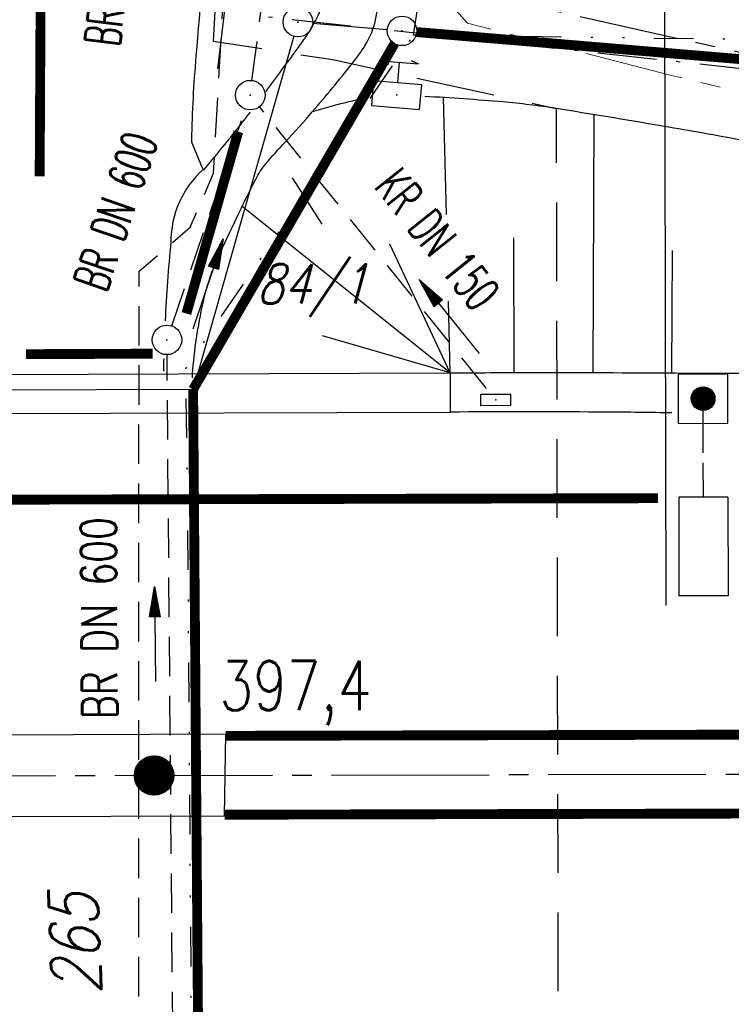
# Model space of a CAD drawing. Extents: x 0 to 1135, y 0 to 594.
# Tile 68 of 153: x 628 to 664, y 321 to 371. Entities that reach past the tile are written whole.
import ezdxf
from ezdxf.enums import TextEntityAlignment as Align

# ---------------------------------------------------------------- set-up
doc = ezdxf.new("R2010")
doc.units = 0
doc.header["$LTSCALE"] = 2
doc.header["$MEASUREMENT"] = 0
for name, pattern in [('ACHSE', [5.5, 4, -0.5, 0.5, -0.5]), ('AUSGEZOGEN', [0]), ('BAB-FM2', [2.6, 1.5, -0.5, 0.1, -0.5]), ('EinAusfädelung', [3.5, 2.5, -1]), ('GEMARKBAB', [3.7, 2, -0.5, 0.1, -0.5, 0.1, -0.5]), ('GESTRICH-X2', [1.5, 1, -0.5]), ('GESTRICHELT', [0.75, 0.5, -0.25]), ('GESTRICHELTX4', [3, 2, -1]), ('GETRENNTX3', [3.25, 1, -0.75, 0, -0.75, 0, -0.75]), ('PHANTOMX2', [5, 2.5, -0.5, 0.5, -0.5, 0.5, -0.5])]:
    doc.linetypes.add(name, pattern=pattern)
doc.layers.get('0').update_dxf_attribs({"color": 8, "linetype": 'AUSGEZOGEN'})
for name, color, linetype in [('ACHSETOP', 250, 'ACHSE'), ('BAB_FM', 8, 'BAB-FM2'), ('BAUWOTOP', 250, 'AUSGEZOGEN'), ('BAUWUTOP', 250, 'GESTRICHELT'), ('BOESCHG', 8, 'AUSGEZOGEN'), ('DURCHL', 200, 'GESTRICH-X2'), ('EINAUSF', 8, 'EinAusfädelung'), ('FBRTOP', 8, 'AUSGEZOGEN'), ('FLSTNR', 8, 'AUSGEZOGEN'), ('GASLTG', 8, 'GESTRICHELTX4'), ('GEMARKGRZ', 8, 'GEMARKBAB'), ('GRENZL', 8, 'AUSGEZOGEN'), ('GRENZL-BAB', 7, 'AUSGEZOGEN'), ('GRENZP', 8, 'AUSGEZOGEN'), ('GRENZP-BAB', 7, 'AUSGEZOGEN'), ('HEKT_B', 250, 'CONTINUOUS'), ('KANAL', 200, 'GESTRICH-X2'), ('Lichtwellenleiter COLT', 8, 'PHANTOMX2'), ('Lichtwellenleiter GLH', 8, 'PHANTOMX2'), ('NZ', 8, 'AUSGEZOGEN'), ('PFEIL', 200, 'CONTINUOUS'), ('SB', 8, 'CONTINUOUS'), ('SCHSYMBOL', 200, 'AUSGEZOGEN'), ('SIGNATUR', 8, 'AUSGEZOGEN'), ('STRASSE', 8, 'AUSGEZOGEN'), ('STROMLTG', 8, 'AUSGEZOGEN'), ('Telekom', 8, 'GETRENNTX3'), ('TEXTO', 200, 'CONTINUOUS')]:
    doc.layers.add(name, color=color, linetype=linetype)
doc.styles.add('ROMANS', font='romans.shx', dxfattribs={"width": 0.8})

# ---------------------------------------------------------------- blocks, each defined once
blk = doc.blocks.new('SK')
for p, q in [((-1.353, 2.373), (1.384, 2.379)), ((-1.347, 2.379), (-0.78, 2.178)), ((-0.006, 0.873), (0, 2.373)), ((0.816, 2.58), (1.384, 2.379))]:
    blk.add_line(p, q)
blk.add_lwpolyline([(-1.761, -0.906), (1.738, -0.908), (1.74, 0.888), (-1.76, 0.89)], close=True)
blk.add_point((0, 0))
blk = doc.blocks.new('*X17')
at = {"color": 0}
for p, q in [((212.234, 257.394), (213.242, 258.402)), ((212.236, 257.466), (213.169, 258.4)), ((212.237, 257.326), (213.31, 258.399)), ((212.244, 257.262), (213.373, 258.392)), ((212.244, 257.545), (213.09, 258.391)), ((212.254, 257.202), (213.434, 258.381)), ((212.261, 257.633), (213.003, 258.375)), ((212.268, 257.145), (213.491, 258.368)), ((212.284, 257.09), (213.545, 258.351)), ((212.29, 257.732), (212.903, 258.346)), ((212.303, 257.038), (213.597, 258.333)), ((212.324, 256.988), (213.647, 258.312)), ((212.343, 257.856), (212.779, 258.293)), ((212.347, 256.941), (213.694, 258.288)), ((212.372, 256.895), (213.74, 258.263)), ((212.399, 256.852), (213.783, 258.236)), ((212.428, 256.81), (213.825, 258.207)), ((212.459, 256.77), (213.865, 258.176)), ((212.492, 256.732), (213.903, 258.143)), ((212.526, 256.696), (213.939, 258.109)), ((212.563, 256.662), (213.974, 258.073)), ((212.601, 256.629), (214.006, 258.035)), ((212.64, 256.598), (214.037, 257.995)), ((212.682, 256.569), (214.066, 257.953)), ((212.726, 256.542), (214.093, 257.91)), ((212.771, 256.517), (214.119, 257.864)), ((212.819, 256.493), (214.142, 257.817)), ((212.868, 256.472), (214.163, 257.767)), ((212.92, 256.454), (214.182, 257.715)), ((212.975, 256.437), (214.198, 257.661)), ((213.032, 256.424), (214.211, 257.603)), ((213.092, 256.414), (214.222, 257.543)), ((213.156, 256.407), (214.229, 257.479)), ((213.224, 256.404), (214.232, 257.412)), ((213.296, 256.406), (214.23, 257.339)), ((213.375, 256.414), (214.222, 257.26)), ((213.463, 256.43), (214.205, 257.173)), ((213.563, 256.46), (214.176, 257.073)), ((213.686, 256.512), (214.123, 256.949))]:
    blk.add_line(p, q, dxfattribs=at)
blk = doc.blocks.new('SRMAST2')
at = {"color": 0}
blk.add_circle((0, 0), 0.999, dxfattribs=at)
blk.add_point((0, 0), dxfattribs=at)
blk.add_blockref('*X17', (-213.233, -257.403))
blk = doc.blocks.new('GST')
at = {"color": 0}
blk.add_circle((0, 0), 0.75, dxfattribs=at)
blk.add_point((0, 0), dxfattribs=at)
blk = doc.blocks.new('30')
at = {"color": 0}
for p, q in [((-0.75, -0.29), (-0.75, 0.293)), ((-0.75, 0.293), (0.753, 0.293)), ((0.753, 0.293), (0.753, -0.29)), ((0.753, -0.29), (-0.75, -0.29))]:
    blk.add_line(p, q, dxfattribs=at)
blk.add_point((0, 0), dxfattribs=at)
blk = doc.blocks.new('10')
blk.add_blockref('GST', (0, 0))
blk = doc.blocks.new('PFEIL2')
at = {"color": 0}
for p, q in [((0.88, 0.002), (-2.401, -0.012)), ((0.881, -0.271), (0.879, 0.276)), ((0.879, 0.276), (2.429, 0.009)), ((0.911, 0.27), (0.879, 0.265)), ((0.965, 0.261), (0.879, 0.246)), ((1.019, 0.252), (0.879, 0.228)), ((1.073, 0.242), (0.879, 0.209)), ((1.127, 0.233), (0.879, 0.191)), ((1.181, 0.224), (0.879, 0.172)), ((1.235, 0.214), (0.879, 0.154)), ((1.289, 0.205), (0.879, 0.135)), ((1.343, 0.196), (0.879, 0.117)), ((1.397, 0.187), (0.879, 0.098)), ((1.451, 0.177), (0.879, 0.08)), ((1.505, 0.168), (0.879, 0.061)), ((1.559, 0.159), (0.88, 0.043)), ((1.613, 0.149), (0.88, 0.024)), ((1.668, 0.14), (0.88, 0.006)), ((1.722, 0.131), (0.88, -0.013)), ((1.776, 0.121), (0.88, -0.031)), ((1.83, 0.112), (0.88, -0.05)), ((1.884, 0.103), (0.88, -0.068)), ((1.938, 0.094), (0.88, -0.087)), ((1.992, 0.084), (0.88, -0.105)), ((2.046, 0.075), (0.88, -0.124)), ((2.1, 0.066), (0.88, -0.142)), ((2.154, 0.056), (0.88, -0.161)), ((2.208, 0.047), (0.88, -0.179)), ((2.262, 0.038), (0.881, -0.198)), ((2.316, 0.029), (0.881, -0.216)), ((2.37, 0.019), (0.881, -0.235)), ((2.424, 0.01), (0.881, -0.253)), ((2.429, 0.009), (0.881, -0.271))]:
    blk.add_line(p, q, dxfattribs=at)

msp = doc.modelspace()

# ---------------------------------------------------------------- linework, layer by layer
at = {"layer": 'ACHSETOP'}
msp.add_lwpolyline([(25, 330.956), (159.858, 331.26), (434.858, 331.882), (684.857, 332.446), (859.856, 332.841), (950, 333.044)], dxfattribs=at)
msp.add_lwpolyline([(25, 330.956), (159.858, 331.26), (434.858, 331.882), (684.857, 332.446), (859.856, 332.841), (950, 333.044)], dxfattribs=at)
at = {"layer": 'BAB_FM', "flags": 128}
msp.add_lwpolyline([(268.568, 373.689), (318.248, 377.79), (333.618, 386.056), (364.449, 414.987), (395.485, 440.913), (416.977, 453.679), (444.507, 460.082), (480.669, 463.655), (527.594, 464.983), (551.45, 463.51), (597.668, 459.069), (604.655, 462.09), (641.91, 461.599), (643.092, 445.425), (642.402, 438.442), (641.673, 407.253), (640.526, 370.812), (688.604, 365.583), (738.597, 361.933), (788.6, 361.145), (865.703, 361.644)], dxfattribs=at)
msp.add_lwpolyline([(268.568, 373.689), (318.248, 377.79), (333.618, 386.056), (364.449, 414.987), (395.485, 440.913), (416.977, 453.679), (444.507, 460.082), (480.669, 463.655), (527.594, 464.983), (551.45, 463.51), (597.668, 459.069), (604.655, 462.09), (641.91, 461.599), (643.092, 445.425), (642.402, 438.442), (641.673, 407.253), (640.526, 370.812), (688.604, 365.583), (738.597, 361.933), (788.6, 361.145), (865.703, 361.644)], dxfattribs=at)
at = {"layer": 'BAUWOTOP'}
for p, q in [((611.645, 352.619), (649.879, 352.743)), ((611.645, 352.619), (649.879, 352.743)), ((649.879, 352.743), (649.885, 350.76)), ((649.879, 352.743), (649.885, 350.76)), ((611.651, 350.636), (649.885, 350.76)), ((611.651, 350.636), (649.885, 350.76)), ((638.493, 334.43), (625.661, 334.376)), ((638.493, 334.43), (625.661, 334.376)), ((638.43, 330.282), (638.493, 334.43)), ((638.43, 330.282), (638.493, 334.43)), ((625.605, 330.255), (638.43, 330.282)), ((625.605, 330.255), (638.43, 330.282))]:
    msp.add_line(p, q, dxfattribs=at)
at = {"layer": 'BAUWUTOP'}
msp.add_line((637.142, 311.994), (636.801, 352.7), dxfattribs=at)
msp.add_line((637.142, 311.994), (636.801, 352.7), dxfattribs=at)
at = {"layer": 'BOESCHG'}
for p, q in [((649.688, 360.78), (649.548, 366.705)), ((657.129, 352.761), (657.19, 365.837)), ((657.129, 352.761), (657.19, 365.837)), ((649.879, 352.743), (639.317, 361.179)), ((649.879, 352.743), (639.317, 361.179)), ((653.13, 352.76), (653.107, 359.597)), ((653.13, 352.76), (653.107, 359.597)), ((649.879, 352.743), (646.816, 359.266)), ((649.879, 352.743), (646.816, 359.266)), ((661.129, 352.741), (661.162, 358.953)), ((661.129, 352.741), (661.162, 358.953)), ((649.879, 352.743), (649.792, 356.38)), ((649.879, 352.743), (643.394, 354.624)), ((649.879, 352.743), (643.394, 354.624))]:
    msp.add_line(p, q, dxfattribs=at)
for points in [[(572.212, 351.814, 0.000002), (566.958, 351.798, 0.000356), (566.746, 351.798, 0.000312), (551.073, 351.72, -0.000252), (531.623, 351.621, -0.000033), (528.26, 351.605, -0.000054), (526.188, 351.596, -0.000954), (524.59, 351.593, -0.000172), (515.717, 351.592, -0.001167)], [(572.212, 351.814, 0.000002), (566.958, 351.798, 0.000356), (566.746, 351.798, 0.000312), (551.073, 351.72, -0.000252), (531.623, 351.621, -0.000033), (528.26, 351.605, -0.000054), (526.188, 351.596, -0.000954), (524.59, 351.593, -0.000172), (515.717, 351.592, -0.001167)], [(645.746, 366.709, 0.023168), (642.884, 365.985)], [(645.746, 366.709, 0.023168), (642.884, 365.985)], [(732.028, 355.581, 0.001784), (724.088, 356.433, 0.00349), (718.928, 356.932, 0.000369), (710.917, 357.643, -0.000948), (707.804, 357.923, -0.008702), (691.303, 359.73, -0.012488), (679.868, 361.475, -0.010763), (672.588, 362.935, 0.009621), (664.448, 364.587, 0.003106), (660.485, 365.287, 0.002359), (655.256, 366.151, 0.018618), (652.558, 366.481, 0.006904), (648.59, 366.763, 0.060885)], [(732.028, 355.581, 0.001784), (724.088, 356.433, 0.00349), (718.928, 356.932, 0.000369), (710.917, 357.643, -0.000948), (707.804, 357.923, -0.008702), (691.303, 359.73, -0.012488), (679.868, 361.475, -0.010763), (672.588, 362.935, 0.009621), (664.448, 364.587, 0.003106), (660.485, 365.287, 0.002359), (655.256, 366.151, 0.018618), (652.558, 366.481, 0.006904), (648.59, 366.763, 0.060885)], [(649.879, 352.743, -0.001683), (654.633, 352.765, -0.001781), (657.261, 352.762, -0.000141), (664.446, 352.724, -0.005782), (664.622, 352.721, -0.019814), (667.392, 352.532, 0.007522), (674.67, 351.854, 0.001413), (685.944, 351.007, 0.00944), (687.634, 350.916, 0.001224), (689.581, 350.854, 0.001125), (691.7, 350.796, 0.000319), (696.45, 350.681, 0.001153), (697.764, 350.652, 0.000873), (699.138, 350.629, 0.000884), (700.496, 350.61, 0.001544), (703.006, 350.587, 0.001148), (706.382, 350.575, 0.000495), (711.916, 350.573, 0.000617), (716.353, 350.581, 0.000002), (719.353, 350.591, -0.000007), (722.353, 350.6), (726.43, 350.613, -0.000006), (733.052, 350.633, -0.000016)], [(649.879, 352.743, -0.001683), (654.633, 352.765, -0.001781), (657.261, 352.762, -0.000141), (664.446, 352.724, -0.005782), (664.622, 352.721, -0.019814), (667.392, 352.532, 0.007522), (674.67, 351.854, 0.001413), (685.944, 351.007, 0.00944), (687.634, 350.916, 0.001224), (689.581, 350.854, 0.001125), (691.7, 350.796, 0.000319), (696.45, 350.681, 0.001153), (697.764, 350.652, 0.000873), (699.138, 350.629, 0.000884), (700.496, 350.61, 0.001544), (703.006, 350.587, 0.001148), (706.382, 350.575, 0.000495), (711.916, 350.573, 0.000617), (716.353, 350.581, 0.000002), (719.353, 350.591, -0.000007), (722.353, 350.6), (726.43, 350.613, -0.000006), (733.052, 350.633, -0.000016)]]:
    msp.add_lwpolyline(points, format="xyb", dxfattribs=at)
at = {"layer": 'DURCHL'}
msp.add_line((639.823, 367.563), (640.442, 372.368), dxfattribs=at)
msp.add_line((639.823, 367.563), (640.442, 372.368), dxfattribs=at)
at = {"layer": 'EINAUSF', "const_width": 0.5, "flags": 128}
msp.add_lwpolyline([(568.046, 346.182), (660.426, 346.391)], dxfattribs=at)
msp.add_lwpolyline([(568.046, 346.182), (660.426, 346.391)], dxfattribs=at)
at = {"layer": 'FBRTOP', "flags": 128}
msp.add_lwpolyline([(638.626, 511.879, -0.000337), (638.769, 497.491, -0.000681), (638.825, 490.369, -0.000002), (638.967, 468.469, -0.000234), (638.968, 468.314, -0.00036), (638.988, 464.354, -0.000081), (639.057, 446.819, -0.000994), (639.081, 433.649, -0.001015), (639.053, 420.758, -0.004978), (638.91, 410.678, -0.003726), (638.485, 397.213, -0.002107), (638.359, 394.311, -0.00034), (637.492, 376.319, -0.009597), (636.981, 368.82, 0.016893), (636.753, 364.556, 0.098892), (636.786, 364.373, 0.012823), (637.34, 363.063)], format="xyb", dxfattribs=at)
msp.add_lwpolyline([(638.626, 511.879, -0.000337), (638.769, 497.491, -0.000681), (638.825, 490.369, -0.000002), (638.967, 468.469, -0.000234), (638.968, 468.314, -0.00036), (638.988, 464.354, -0.000081), (639.057, 446.819, -0.000994), (639.081, 433.649, -0.001015), (639.053, 420.758, -0.004978), (638.91, 410.678, -0.003726), (638.485, 397.213, -0.002107), (638.359, 394.311, -0.00034), (637.492, 376.319, -0.009597), (636.981, 368.82, 0.016893), (636.753, 364.556, 0.098892), (636.786, 364.373, 0.012823), (637.34, 363.063)], format="xyb", dxfattribs=at)
at = {"layer": 'FBRTOP'}
msp.add_lwpolyline([(661.13, 350.713, 0.000002), (660.735, 350.721, 0.003938), (657.369, 350.759, 0.001771), (649.885, 350.76)], format="xyb", dxfattribs=at)
msp.add_lwpolyline([(661.13, 350.713, 0.000002), (660.735, 350.721, 0.003938), (657.369, 350.759, 0.001771), (649.885, 350.76)], format="xyb", dxfattribs=at)
at = {"layer": 'FBRTOP', "const_width": 0.5}
for points in [[(638.491, 334.341), (684.853, 334.446), (859.852, 334.841), (950, 335.044)], [(638.491, 334.341), (684.853, 334.446), (859.852, 334.841), (950, 335.044)], [(638.43, 330.341), (684.862, 330.446), (859.861, 330.841), (950, 331.044)], [(638.43, 330.341), (684.862, 330.446), (859.861, 330.841), (950, 331.044)]]:
    msp.add_lwpolyline(points, dxfattribs=at)
at = {"layer": 'FBRTOP'}
msp.add_arc((640.668, 359.379), 4.964, 132.0982, 180.1449, dxfattribs=at)
msp.add_arc((640.668, 359.379), 4.964, 132.0982, 180.1449, dxfattribs=at)
at = {"layer": 'FLSTNR'}
msp.add_line((643.387, 360.282), (641.884, 362.642), dxfattribs=at)
msp.add_line((643.387, 360.282), (641.884, 362.642), dxfattribs=at)
at = {"layer": 'GASLTG', "flags": 128}
msp.add_lwpolyline([(663.633, 533.018), (670.363, 510.009), (673.851, 492.224), (672.519, 491.01), (644.951, 472.086), (640.122, 465.64), (640.094, 440.952), (639.283, 399.317), (637.859, 369.573), (643.924, 368.629), (655.256, 366.151), (655.381, 303.246), (657.529, 226.984), (665.731, 181.358), (678.119, 139.124)], dxfattribs=at)
msp.add_lwpolyline([(663.633, 533.018), (670.363, 510.009), (673.851, 492.224), (672.519, 491.01), (644.951, 472.086), (640.122, 465.64), (640.094, 440.952), (639.283, 399.317), (637.859, 369.573), (643.924, 368.629), (655.256, 366.151), (655.381, 303.246), (657.529, 226.984), (665.731, 181.358), (678.119, 139.124)], dxfattribs=at)
at = {"layer": 'GEMARKGRZ', "const_width": 0.5, "flags": 128}
for points in [[(629.05, 362.713), (629.142, 380.536)], [(629.05, 362.713), (629.142, 380.536)], [(639.126, 364.973), (636.494, 355.754)], [(639.126, 364.973), (636.494, 355.754)], [(634.781, 353.719), (628.351, 353.694)], [(634.781, 353.719), (628.351, 353.694)]]:
    msp.add_lwpolyline(points, dxfattribs=at)
at = {"layer": 'GRENZL'}
for p, q in [((642.901, 370.471), (646.686, 370.152)), ((642.901, 370.471), (646.686, 370.152)), ((641.948, 369.813), (636.835, 351.906)), ((641.948, 369.813), (636.835, 351.906)), ((636.835, 351.906), (626.993, 351.868)), ((636.835, 351.906), (626.993, 351.868))]:
    msp.add_line(p, q, dxfattribs=at)
at = {"layer": 'GRENZL-BAB', "const_width": 0.5, "flags": 128}
for points in [[(648.181, 370.026), (729.934, 363.194)], [(648.181, 370.026), (729.934, 363.194)], [(636.835, 351.906), (647.056, 369.441)], [(636.835, 351.906), (647.056, 369.441)], [(637.139, 312.736), (636.835, 351.906)], [(637.139, 312.736), (636.835, 351.906)]]:
    msp.add_lwpolyline(points, dxfattribs=at)
at = {"layer": 'KANAL'}
for p, q in [((639.823, 367.563), (640.442, 372.368)), ((635.757, 355.136), (639.493, 366.126)), ((651.718, 351.957), (640.205, 366.246)), ((635.878, 310.363), (635.515, 353.655))]:
    msp.add_line(p, q, dxfattribs=at)
at = {"layer": 'Lichtwellenleiter COLT', "lineweight": 0, "flags": 128}
msp.add_lwpolyline([(770.806, 357.571), (740.024, 357.556), (713.432, 359.843), (697.767, 360.983), (680.94, 362.977), (661.047, 367.845), (650.764, 370.471), (646.048, 375.751), (645.417, 381.625), (645.848, 409.309), (647.071, 433.531), (648.29, 441.058), (648.802, 447.019), (648.465, 450.769), (646.17, 452.816), (642.435, 453.543), (591.673, 456.754)], dxfattribs=at)
msp.add_lwpolyline([(770.806, 357.571), (740.024, 357.556), (713.432, 359.843), (697.767, 360.983), (680.94, 362.977), (661.047, 367.845), (650.764, 370.471), (646.048, 375.751), (645.417, 381.625), (645.848, 409.309), (647.071, 433.531), (648.29, 441.058), (648.802, 447.019), (648.465, 450.769), (646.17, 452.816), (642.435, 453.543), (591.673, 456.754)], dxfattribs=at)
at = {"layer": 'Lichtwellenleiter GLH', "flags": 128}
msp.add_lwpolyline([(646.103, 451.46), (647.438, 450.471), (645.318, 401.176), (644.952, 375.367), (645.993, 373.156), (702.781, 360.479), (735.237, 357.444), (735.509, 357.467), (757.97, 357.333), (786.599, 357.587), (808.415, 357.711), (823.417, 359.371), (836.068, 359.637), (869.76, 359.713), (899.104, 361.372), (932.557, 362.443), (950, 364.44)], dxfattribs=at)
msp.add_lwpolyline([(646.103, 451.46), (647.438, 450.471), (645.318, 401.176), (644.952, 375.367), (645.993, 373.156), (702.781, 360.479), (735.237, 357.444), (735.509, 357.467), (757.97, 357.333), (786.599, 357.587), (808.415, 357.711), (823.417, 359.371), (836.068, 359.637), (869.76, 359.713), (899.104, 361.372), (932.557, 362.443), (950, 364.44)], dxfattribs=at)
at = {"layer": 'NZ'}
msp.add_line((660.838, 340.955), (660.738, 385.373), dxfattribs=at)
msp.add_line((660.838, 340.955), (660.738, 385.373), dxfattribs=at)
at = {"layer": 'SB'}
for p, q in [((661.46, 352.685), (663.96, 352.69)), ((661.46, 352.685), (663.96, 352.69)), ((661.466, 350.185), (661.46, 352.685)), ((661.466, 350.185), (661.46, 352.685)), ((663.966, 350.19), (663.96, 352.69)), ((663.966, 350.19), (663.96, 352.69)), ((662.113, 351.417), (662.731, 352.037)), ((662.113, 351.417), (662.731, 352.037)), ((662.115, 351.49), (662.658, 352.035)), ((662.115, 351.49), (662.658, 352.035)), ((662.119, 351.352), (662.796, 352.032)), ((662.119, 351.352), (662.796, 352.032)), ((662.129, 351.575), (662.573, 352.021)), ((662.129, 351.575), (662.573, 352.021)), ((662.131, 351.293), (662.855, 352.021)), ((662.131, 351.293), (662.855, 352.021)), ((662.147, 351.239), (662.91, 352.005)), ((662.147, 351.239), (662.91, 352.005)), ((662.165, 351.682), (662.467, 351.985)), ((662.165, 351.682), (662.467, 351.985)), ((662.167, 351.188), (662.96, 351.984)), ((662.167, 351.188), (662.96, 351.984)), ((662.191, 351.141), (663.007, 351.961)), ((662.191, 351.141), (663.007, 351.961)), ((662.219, 351.098), (663.051, 351.934)), ((662.219, 351.098), (663.051, 351.934)), ((662.249, 351.057), (663.091, 351.903)), ((662.249, 351.057), (663.091, 351.903)), ((662.282, 351.02), (663.129, 351.87)), ((662.282, 351.02), (663.129, 351.87)), ((662.319, 350.986), (663.163, 351.834)), ((662.319, 350.986), (663.163, 351.834)), ((662.358, 350.954), (663.195, 351.795)), ((662.358, 350.954), (663.195, 351.795)), ((662.4, 350.926), (663.224, 351.753)), ((662.4, 350.926), (663.224, 351.753)), ((662.446, 350.901), (663.249, 351.708)), ((662.446, 350.901), (663.249, 351.708)), ((662.495, 350.879), (663.271, 351.659)), ((662.495, 350.879), (663.271, 351.659)), ((662.547, 350.861), (663.289, 351.606)), ((662.547, 350.861), (663.289, 351.606)), ((662.604, 350.848), (663.303, 351.549)), ((662.604, 350.848), (663.303, 351.549)), ((662.667, 350.839), (663.311, 351.486)), ((662.667, 350.839), (663.311, 351.486)), ((662.736, 350.838), (663.313, 351.417)), ((662.736, 350.838), (663.313, 351.417)), ((662.815, 350.846), (663.305, 351.338)), ((662.815, 350.846), (663.305, 351.338)), ((662.91, 350.871), (663.281, 351.243)), ((662.91, 350.871), (663.281, 351.243)), ((663.051, 350.942), (663.21, 351.102)), ((663.051, 350.942), (663.21, 351.102)), ((662.719, 348.688), (662.714, 350.838)), ((662.719, 348.688), (662.714, 350.838)), ((661.466, 350.185), (663.966, 350.19)), ((661.466, 350.185), (663.966, 350.19)), ((662.724, 346.438), (662.72, 348.188)), ((662.724, 346.438), (662.72, 348.188)), ((663.974, 346.44), (661.474, 346.435)), ((663.974, 346.44), (661.474, 346.435)), ((661.474, 346.435), (661.486, 341.435)), ((661.474, 346.435), (661.486, 341.435)), ((663.974, 346.44), (663.986, 341.44)), ((663.974, 346.44), (663.986, 341.44)), ((663.986, 341.44), (661.486, 341.435)), ((663.986, 341.44), (661.486, 341.435))]:
    msp.add_line(p, q, dxfattribs=at)
msp.add_circle((662.713, 351.438), 0.6, dxfattribs=at)
msp.add_circle((662.713, 351.438), 0.6, dxfattribs=at)
at = {"layer": 'STRASSE'}
for points in [[(636.801, 352.682, -0.03405), (637.342, 356.318, -0.05244), (638.095, 358.586, -0.011662), (640.012, 362.569, -0.056097), (640.52, 363.338, -0.014146), (641.516, 364.463, 0.010377), (642.884, 365.985, 0.009598), (644.911, 368.432, 0.027564), (645.552, 369.335, 0.09217), (646.109, 370.733, 0.032514), (646.657, 374.931, 0.001903), (647.042, 381.228, 0.003557), (647.211, 384.599, 0.00042), (647.69, 395.934, 0.00025), (648.47, 415.016, 0.001817), (648.645, 419.772, -0.001359), (648.873, 426.132, -0.045027)], [(636.801, 352.682, -0.03405), (637.342, 356.318, -0.05244), (638.095, 358.586, -0.011662), (640.012, 362.569, -0.056097), (640.52, 363.338, -0.014146), (641.516, 364.463, 0.010377), (642.884, 365.985, 0.009598), (644.911, 368.432, 0.027564), (645.552, 369.335, 0.09217), (646.109, 370.733, 0.032514), (646.657, 374.931, 0.001903), (647.042, 381.228, 0.003557), (647.211, 384.599, 0.00042), (647.69, 395.934, 0.00025), (648.47, 415.016, 0.001817), (648.645, 419.772, -0.001359), (648.873, 426.132, -0.045027)], [(640.534, 367.017, 0.001952), (642.117, 369.165, 0.009056), (642.569, 369.806, 0.077063), (643.614, 372.019, 0.054317), (644.23, 375.426, 0.003659), (644.511, 379.872, 0.00336), (644.749, 384.719, 0.000247), (645.359, 399.277, 0.000227), (646.007, 415.112, 0.001834), (646.183, 419.877, -0.00133), (646.418, 426.446, -0.04505)], [(640.534, 367.017, 0.001952), (642.117, 369.165, 0.009056), (642.569, 369.806, 0.077063), (643.614, 372.019, 0.054317), (644.23, 375.426, 0.003659), (644.511, 379.872, 0.00336), (644.749, 384.719, 0.000247), (645.359, 399.277, 0.000227), (646.007, 415.112, 0.001834), (646.183, 419.877, -0.00133), (646.418, 426.446, -0.04505)], [(637.378, 363.031, 0.0056), (639.104, 365.149, 0.00439), (639.745, 365.968, 0.00228)], [(637.378, 363.031, 0.0056), (639.104, 365.149, 0.00439), (639.745, 365.968, 0.00228)]]:
    msp.add_lwpolyline(points, format="xyb", dxfattribs=at)
for start, end in [(174.54677, 177.15495), (174.54677, 177.15495), (178.40632, 178.83224), (178.40632, 178.83224)]:
    msp.add_arc((722.905, 351.042), 87.597, start, end, dxfattribs=at)
at = {"layer": 'STROMLTG', "linetype": 'GESTRICH-X2', "flags": 128}
msp.add_lwpolyline([(681.814, 79.229), (675.859, 93.267), (665.734, 118.439), (660.467, 131.365), (672.993, 135.452), (664.307, 158.576), (657.151, 179.76), (655.183, 186.986), (651.163, 201.339), (645.176, 234.99), (641.656, 262.23), (639.116, 284.065), (636.951, 302.786), (634.064, 305.622), (634.094, 357.906), (636.686, 360.127), (637.871, 362.865), (639.647, 394.368), (640.091, 425.418), (640.087, 437.963), (640.827, 440.628), (640.457, 465.646), (645.048, 471.567), (664.007, 483.78), (675.929, 488.369), (675.81, 492.928), (674.551, 496.851), (663.443, 532.972), (663.137, 534.813), (662.966, 537.451), (658.405, 576.211), (656.468, 582.288)], dxfattribs=at)
msp.add_lwpolyline([(681.814, 79.229), (675.859, 93.267), (665.734, 118.439), (660.467, 131.365), (672.993, 135.452), (664.307, 158.576), (657.151, 179.76), (655.183, 186.986), (651.163, 201.339), (645.176, 234.99), (641.656, 262.23), (639.116, 284.065), (636.951, 302.786), (634.064, 305.622), (634.094, 357.906), (636.686, 360.127), (637.871, 362.865), (639.647, 394.368), (640.091, 425.418), (640.087, 437.963), (640.827, 440.628), (640.457, 465.646), (645.048, 471.567), (664.007, 483.78), (675.929, 488.369), (675.81, 492.928), (674.551, 496.851), (663.443, 532.972), (663.137, 534.813), (662.966, 537.451), (658.405, 576.211), (656.468, 582.288)], dxfattribs=at)
at = {"layer": 'Telekom', "flags": 128}
for points in [[(950, 368.475), (935.9, 369.505), (908.942, 367.923), (878.268, 366.137), (867.395, 366.221), (773.643, 364.249), (739.321, 365.713), (688.077, 369.328), (648.025, 369.874), (652.033, 397.851), (652.492, 430.84), (648.707, 465.178), (646.298, 483.869), (644.728, 485.702), (625.056, 487.269), (625.89, 508.797), (625.538, 544.666)], [(950, 368.475), (935.9, 369.505), (908.942, 367.923), (878.268, 366.137), (867.395, 366.221), (773.643, 364.249), (739.321, 365.713), (688.077, 369.328), (648.025, 369.874), (652.033, 397.851), (652.492, 430.84), (648.707, 465.178), (646.298, 483.869), (644.728, 485.702), (625.056, 487.269), (625.89, 508.797), (625.538, 544.666)], [(643.408, 144.26), (658.941, 159.763), (658.855, 168.259), (655.438, 178.826), (651.194, 199.593), (645.539, 237.438), (640.949, 274.557), (640.526, 287.364), (639.429, 299.735), (639.186, 309.549), (636.807, 311.764), (636.592, 341.877), (636.471, 352.975), (648.025, 369.874)], [(643.408, 144.26), (658.941, 159.763), (658.855, 168.259), (655.438, 178.826), (651.194, 199.593), (645.539, 237.438), (640.949, 274.557), (640.526, 287.364), (639.429, 299.735), (639.186, 309.549), (636.807, 311.764), (636.592, 341.877), (636.471, 352.975), (648.025, 369.874)]]:
    msp.add_lwpolyline(points, dxfattribs=at)

# ---------------------------------------------------------------- block references
at = {"layer": 'GRENZP'}
msp.add_blockref('GST', (642.154, 370.534), dxfattribs=at)
msp.add_blockref('GST', (642.154, 370.534), dxfattribs=at)
at = {"layer": 'GRENZP-BAB'}
msp.add_blockref('GST', (647.433, 370.089), dxfattribs=at)
msp.add_blockref('GST', (647.433, 370.089), dxfattribs=at)
at = {"layer": 'HEKT_B', "rotation": 81.92865950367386}
msp.add_blockref('SRMAST2', (634.857, 332.333), dxfattribs=at)
msp.add_blockref('SRMAST2', (634.857, 332.333), dxfattribs=at)
at = {"layer": 'PFEIL'}
for p, rotation in [((638.362, 370.545), 82.87835950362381), ((637.589, 357.237), 71.18785950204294), ((649.832, 355.589), 128.8640595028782), ((634.901, 339.492), 90.46255950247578)]:
    msp.add_blockref('PFEIL2', p, dxfattribs=dict(at, rotation=rotation))
at = {"layer": 'SCHSYMBOL', "rotation": 0.1293595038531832}
for name, p in [('10', (639.736, 366.828)), ('10', (639.736, 366.828)), ('10', (635.509, 354.419)), ('10', (635.509, 354.419)), ('30', (652.19, 351.373)), ('30', (652.19, 351.373))]:
    msp.add_blockref(name, p, dxfattribs=at)
at = {"layer": 'SIGNATUR', "xscale": 0.7000000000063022, "yscale": 0.7000000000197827, "zscale": 0.7, "rotation": 355.1500048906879}
msp.add_blockref('SK', (647.171, 366.837), dxfattribs=at)
msp.add_blockref('SK', (647.171, 366.837), dxfattribs=at)

# ---------------------------------------------------------------- texts
at = {"layer": 'FLSTNR', "style": 'ROMANS', "oblique": 15, "width": 0.8}
msp.add_text('84/1', height=2, dxfattribs=at).set_placement((640.06, 356.257))
msp.add_text('265', height=2.5, rotation=92.0686, dxfattribs=at).set_placement((632.183, 321.239))
msp.add_text('265', height=2.5, rotation=92.0686, dxfattribs=at).set_placement((632.183, 321.239))
at = {"layer": 'HEKT_B', "style": 'ROMANS', "width": 0.8}
msp.add_text('397,4', height=2.5, rotation=0.1294, dxfattribs=at).set_placement((638.17, 335.632))
msp.add_text('397,4', height=2.5, rotation=0.1294, dxfattribs=at).set_placement((638.17, 335.632))
at = {"layer": 'TEXTO', "style": 'ROMANS'}
for s, rotation, width, p in [('BR DN 600', 82.8784, 0.6, (633.614, 373.304)), ('BR DN 600', 71.1879, 0.6, (633.757, 360.648)), ('KR DN 150', 308.5777, 0.6, (648.531, 358.964)), ('BR DN 600', 90.4626, 0.75, (632.965, 340.316))]:
    msp.add_text(s, height=1.8, rotation=rotation, dxfattribs=dict(at, width=width)).set_placement(p, align=Align.CENTER)

doc.saveas('drawing.dxf')
